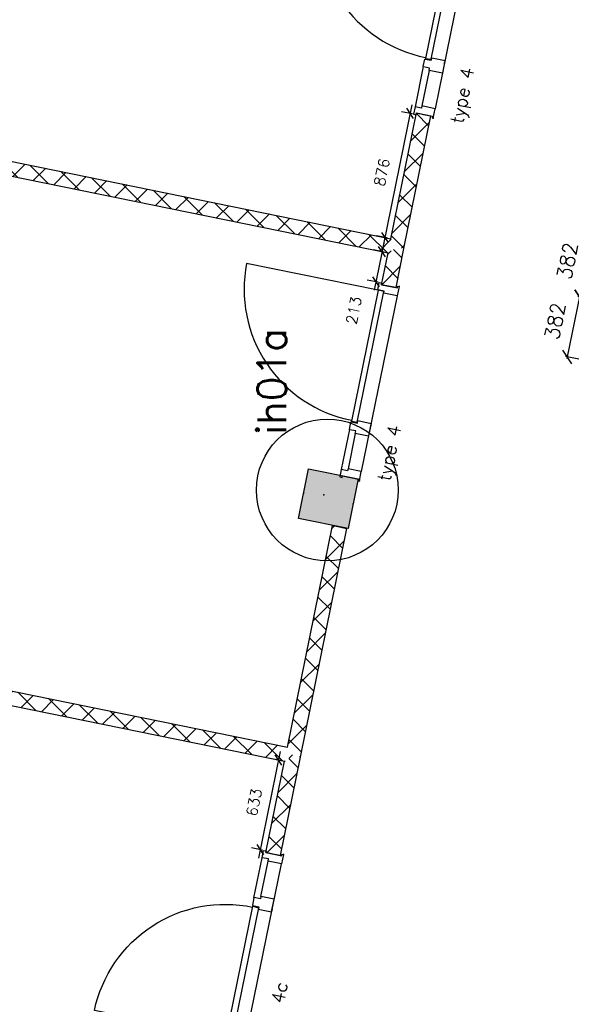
# Model space of a CAD drawing. Extents: x -161991 to 132574, y -998 to 324384.
# Tile 26 of 50: x 31599 to 35418, y 73169 to 79985. Entities that reach past the tile are written whole.
import ezdxf
from ezdxf.enums import TextEntityAlignment as Align

# ---------------------------------------------------------------- set-up
doc = ezdxf.new("R2010")
doc.units = 0
doc.header["$LTSCALE"] = 50
doc.header["$MEASUREMENT"] = 0
doc.header["$PDSIZE"] = -1
doc.layers.get('0').update_dxf_attribs({"linetype": 'CONTINUOUS'})
doc.layers.get('DEFPOINTS').update_dxf_attribs({"linetype": 'CONTINUOUS'})
for name, color, linetype in [('00', 7, 'CONTINUOUS'), ('_DETAILNUMMERS', 4, 'CONTINUOUS'), ('_DETAILNUMMERSTEKST', 4, 'CONTINUOUS'), ('A--A22--_F123-', 9, 'CONTINUOUS'), ('A--A28--_F12--', 7, 'CONTINUOUS'), ('A--L21--', 3, 'CONTINUOUS'), ('A--L22--_F-2--', 7, 'CONTINUOUS'), ('A--L28--', 7, 'CONTINUOUS'), ('A--L28--_F12--', 7, 'CONTINUOUS'), ('A--L32--', 7, 'CONTINUOUS'), ('A--L32--_F123-', 1, 'CONTINUOUS'), ('A--L32--_F123-DRAAIR', 7, 'CONTINUOUS'), ('A--M$1A-_F123-', 1, 'CONTINUOUS'), ('A--M1$A-_F123-', 1, 'CONTINUOUS'), ('TEKST_KOZIJNMERK', 2, 'CONTINUOUS'), ('X--LR---_CP', 7, 'CONTINUOUS')]:
    doc.layers.add(name, color=color, linetype=linetype)
doc.styles.add('ALFA-0_25', font='ROMANS')
doc.styles.add('HIEMSTRA', font='romans.shx')
doc.dimstyles.get("Standard").update_dxf_attribs({"dimscale": 40, "dimtxt": 2.5, "dimasz": 2, "dimexe": 0.3, "dimexo": 0.3, "dimgap": 2, "dimtad": 1, "dimdec": 0, "dimzin": 0, "dimdsep": 46, "dimtxsty": 'HIEMSTRA', "dimblk1": 'OBLIQUE', "dimblk2": 'OBLIQUE', "dimsah": 1, "dimcen": 0.09, "dimdle": 0.3, "dimclrd": 2, "dimclre": 2, "dimclrt": 3, "dimadec": 0, "dimazin": 0, "dimtfac": 1, "dimtdec": 4, "dimtofl": 0, "dimtmove": 2, "dimatfit": 3, "dimldrblk": 'OBLIQUE', "dimfxl": 0, "dimtvp": 625, "dimtolj": 1, "dimtzin": 0, "dimarcsym": 0})
doc.dimstyles.new('STANDARD$0', dxfattribs={"dimscale": 50, "dimtxt": 2.5, "dimasz": 2, "dimexe": 2, "dimexo": 0, "dimgap": 2, "dimtad": 1, "dimdec": 0, "dimzin": 0, "dimdsep": 46, "dimtxsty": 'ALFA-0_25', "dimblk1": 'OBLIQUE', "dimblk2": 'OBLIQUE', "dimsah": 1, "dimcen": -3, "dimdle": 2, "dimclrd": 1, "dimclre": 1, "dimclrt": 2, "dimadec": 0, "dimazin": 0, "dimtfac": 0.666667, "dimtofl": 0, "dimtmove": 2, "dimatfit": 3, "dimldrblk": 'OBLIQUE', "dimfxl": 0, "dimtvp": 0.833333, "dimtolj": 1, "dimtzin": 0, "dimarcsym": 0})

# ---------------------------------------------------------------- blocks, each defined once
blk = doc.blocks.new('*U658')
at = {"layer": 'A--A22--_F123-', "linetype": 'Continuous'}
for p, q in [((86.7, -68.7), (3, 14.9)), ((6.7, 32.8), (20.7, 46.8)), ((76.9, -66.7), (161.7, 18.1)), ((299.8, -112.1), (171.6, 16.1)), ((217.9, -95.4), (302.7, -10.6)), ((358.9, -124.1), (443.7, -39.3)), ((512.9, -155.5), (384.7, -27.3)), ((499.9, -152.8), (584.6, -68.1)), ((726, -198.9), (597.8, -70.8)), ((640.8, -181.6), (725.6, -96.8)), ((781.8, -210.3), (866.6, -125.5)), ((939.1, -242.3), (811, -114.2)), ((922.8, -239), (1007.6, -154.2)), ((1152.2, -285.7), (1024.1, -157.6)), ((1063.8, -267.7), (1148.6, -182.9)), ((1365.4, -329.2), (1237.2, -201)), ((1204.8, -296.4), (1289.6, -211.7)), ((1345.8, -325.2), (1430.6, -240.4)), ((1578.5, -372.6), (1450.3, -244.4)), ((1486.8, -353.9), (1571.5, -269.1)), ((1627.8, -382.6), (1712.5, -297.8)), ((1791.6, -416), (1663.4, -287.8)), ((1768.7, -411.3), (1853.5, -326.5)), ((2004.7, -459.4), (1876.6, -331.2)), ((1909.7, -440), (1994.5, -355.3)), ((2050.7, -468.8), (2135.5, -384)), ((2217.8, -502.8), (2089.7, -374.6)), ((2191.7, -497.5), (2276.5, -412.7)), ((2430.9, -546.2), (2302.8, -418.1)), ((2332.7, -526.2), (2417.5, -441.4)), ((2473.7, -554.9), (2558.5, -470.1)), ((2644.1, -589.6), (2515.9, -461.5)), ((2614.7, -583.6), (2699.4, -498.9)), ((2857.2, -633), (2729, -504.9)), ((2755.6, -612.4), (2840.4, -527.6)), ((2896.6, -641.1), (2981.4, -556.3)), ((3070.3, -676.5), (2942.1, -548.3)), ((3037.6, -669.8), (3122.4, -585)), ((3283.4, -719.9), (3155.3, -591.7)), ((3178.6, -698.5), (3263.4, -613.7)), ((3319.6, -727.2), (3404.4, -642.4)), ((3496.5, -763.3), (3368.4, -635.1)), ((3460.6, -756), (3545.4, -671.2)), ((3709.7, -806.7), (3581.5, -678.5)), ((3601.6, -784.7), (3686.3, -699.9)), ((3742.5, -813.4), (3827.3, -728.6)), ((3922.8, -850.1), (3794.6, -721.9)), ((3883.5, -842.1), (3968.3, -757.3)), ((4135.9, -893.5), (4007.7, -765.4)), ((4024.5, -870.8), (4109.3, -786)), ((4165.5, -899.5), (4250.3, -814.8)), ((4349, -936.9), (4220.9, -808.8)), ((4306.5, -928.3), (4391.3, -843.5)), ((4562.1, -980.3), (4434, -852.2)), ((4447.5, -957), (4532.3, -872.2)), ((4588.5, -985.7), (4673.3, -900.9)), ((4775.2, -1023.8), (4647.1, -895.6)), ((4729.5, -1014.4), (4814.2, -929.6)), ((4988.4, -1067.2), (4860.2, -939)), ((4870.4, -1043.1), (4955.2, -958.4)), ((5011.4, -1071.9), (5096.2, -987.1)), ((5201.5, -1110.6), (5073.3, -982.4)), ((5152.4, -1100.6), (5237.2, -1015.8)), ((5414.6, -1154), (5286.4, -1025.8)), ((5293.4, -1129.3), (5378.2, -1044.5)), ((5434.4, -1158), (5519.2, -1073.2)), ((5627.7, -1197.4), (5499.6, -1069.2)), ((5575.4, -1186.7), (5657.1, -1105))]:
    blk.add_line(p, q, dxfattribs=at)
blk = doc.blocks.new('*U47')
at = {"layer": 'A--L22--_F-2--', "color": 2, "linetype": 'Continuous'}
for points in [[(0, 0), (-10, -49), (5634.4, -1198.8), (5634.4, -1198.8)], [(0, 0), (10, 49), (5654.3, -1100.8), (5654.3, -1100.8)]]:
    blk.add_lwpolyline(points, dxfattribs=at)
blk.add_blockref('*U658', (0, 0))
blk = doc.blocks.new('*U659')
at = {"layer": 'A--A22--_F123-', "linetype": 'Continuous'}
for p, q in [((80.2, -67.4), (2.2, 10.7)), ((4.1, -51.9), (88.9, 32.9)), ((145.1, -80.6), (229.9, 4.2)), ((293.3, -110.8), (165.1, 17.4)), ((286.1, -109.3), (370.9, -24.5)), ((506.4, -154.2), (378.3, -26)), ((427.1, -138), (511.9, -53.2)), ((568.1, -166.7), (652.9, -82)), ((719.5, -197.6), (591.4, -69.4)), ((709.1, -195.5), (793.8, -110.7)), ((932.7, -241), (804.5, -112.9)), ((850.1, -224.2), (934.8, -139.4)), ((991, -252.9), (1075.8, -168.1)), ((1145.8, -284.4), (1017.6, -156.3)), ((1132, -281.6), (1216.8, -196.8)), ((1358.9, -327.8), (1230.7, -199.7)), ((1273, -310.3), (1357.8, -225.6)), ((1414, -339.1), (1498.8, -254.3)), ((1572, -371.2), (1443.9, -243.1)), ((1555, -367.8), (1639.8, -283)), ((1785.1, -414.7), (1657, -286.5)), ((1696, -396.5), (1780.8, -311.7)), ((1837, -425.2), (1921.7, -340.4)), ((1998.2, -458.1), (1870.1, -329.9)), ((1977.9, -453.9), (2062.7, -369.2)), ((2211.4, -501.5), (2083.2, -373.3)), ((2118.9, -482.7), (2203.7, -397.9)), ((2259.9, -511.4), (2344.7, -426.6)), ((2424.5, -544.9), (2296.3, -416.7)), ((2400.9, -540.1), (2485.7, -455.3)), ((2637.6, -588.3), (2509.4, -460.2)), ((2541.9, -568.8), (2626.7, -484)), ((2682.9, -597.5), (2767.7, -512.7)), ((2850.7, -631.7), (2722.6, -503.6)), ((2823.9, -626.3), (2908.6, -541.5)), ((3063.8, -675.1), (2935.7, -547)), ((2964.8, -655), (3049.6, -570.2)), ((3105.8, -683.7), (3190.6, -598.9)), ((3277, -718.5), (3148.8, -590.4)), ((3246.8, -712.4), (3331.6, -627.6)), ((3490.1, -762), (3361.9, -633.8)), ((3387.8, -741.1), (3472.6, -656.3)), ((3703.2, -805.4), (3575, -677.2)), ((3528.8, -769.8), (3613.6, -685.1)), ((3669.8, -798.6), (3754.6, -713.8)), ((3916.3, -848.8), (3788.2, -720.6)), ((3810.8, -827.3), (3895.6, -742.5)), ((3951.8, -856), (4036.5, -771.2)), ((4129.4, -892.2), (4001.3, -764)), ((4092.7, -884.7), (4177.5, -799.9)), ((4342.5, -935.6), (4214.4, -807.5)), ((4233.7, -913.4), (4318.5, -828.7)), ((4374.7, -942.2), (4459.5, -857.4)), ((4555.7, -979), (4427.5, -850.9)), ((4515.7, -970.9), (4600.5, -886.1)), ((4768.8, -1022.4), (4640.6, -894.3)), ((4656.7, -999.6), (4741.5, -914.8)), ((4797.7, -1028.3), (4882.5, -943.5)), ((4981.9, -1065.8), (4853.7, -937.7)), ((4938.7, -1057), (5023.4, -972.3)), ((5195, -1109.3), (5066.9, -981.1)), ((5079.6, -1085.8), (5164.4, -1001)), ((5220.6, -1114.5), (5305.4, -1029.7)), ((5408.1, -1152.7), (5280, -1024.5)), ((5361.6, -1143.2), (5446.4, -1058.4)), ((5621.3, -1196.1), (5493.1, -1067.9)), ((5502.6, -1171.9), (5587.4, -1087.1)), ((5666.6, -1177.6), (5689.9, -1154.3))]:
    blk.add_line(p, q, dxfattribs=at)
blk = doc.blocks.new('*U51')
at = {"layer": 'A--L22--_F-2--', "color": 2, "linetype": 'Continuous'}
for points in [[(0, 0), (-10, -49), (5634.6, -1198.8), (5634.6, -1198.8)], [(0, 0), (10, 49), (5654.6, -1100.8), (5654.6, -1100.8)]]:
    blk.add_lwpolyline(points, dxfattribs=at)
blk.add_blockref('*U659', (0, 0))
blk = doc.blocks.new('*U49')
at = {"layer": 'A--A22--_F123-'}
h = blk.add_hatch(dxfattribs=at)
h.set_pattern_fill('ALFAKRS', color=256, scale=120, style=0, pattern_type=2)
h.set_pattern_definition([(45, (-33813.48, -76473.62), (-84.85281, 84.85281), []), (135, (-33813.48, -76473.62), (-84.85281, -84.85281), [])])
h.paths.add_polyline_path([(0, 0), (49, -10), (-273.6, -1593.7), (-322.6, -1583.7), (-361.6, -1524.7), (-49, 10)])
at = {"layer": 'A--L22--_F-2--', "color": 2, "linetype": 'Continuous'}
for points in [[(-361.6, -1524.7), (-361.6, -1524.7), (-49, 10), (0, 0)], [(0, 0), (49, -10), (-273.6, -1593.7), (-273.6, -1593.7)]]:
    blk.add_lwpolyline(points, dxfattribs=at)
blk = doc.blocks.new('*U46')
at = {"layer": 'A--A22--_F123-'}
h = blk.add_hatch(dxfattribs=at)
h.set_pattern_fill('ALFAKRS', color=256, scale=120, style=0, pattern_type=2)
h.set_pattern_definition([(45, (-34395.25, -79329.58), (-84.85281, 84.85281), []), (135, (-34395.25, -79329.58), (-84.85281, -84.85281), [])])
h.paths.add_polyline_path([(0, 0), (49, -10), (-138.3, -929.4), (-187.3, -919.4), (-226.3, -860.5), (-49, 10)])
at = {"layer": 'A--L22--_F-2--', "color": 2, "linetype": 'Continuous'}
for points in [[(-226.3, -860.5), (-226.3, -860.5), (-49, 10), (0, 0)], [(0, 0), (49, -10), (-138.3, -929.4), (-138.3, -929.4)]]:
    blk.add_lwpolyline(points, dxfattribs=at)
blk = doc.blocks.new('*U50')
at = {"layer": 'A--A22--_F123-'}
h = blk.add_hatch(dxfattribs=at)
h.set_pattern_fill('ALFAKRS', color=256, scale=120, style=0, pattern_type=2)
h.set_pattern_definition([(45, (-33490.88, -74889.92), (-84.85281, 84.85281), []), (135, (-33490.88, -74889.92), (-84.85281, -84.85281), [])])
h.paths.add_polyline_path([(0, 0), (49, -10), (-89.7, -690.7), (-138.7, -680.7), (-187.7, -670.7), (-59, -39)])
at = {"layer": 'A--L22--_F-2--', "color": 2, "linetype": 'Continuous'}
for points in [[(-138.7, -680.7), (-187.7, -670.7), (-59, -39), (-59, -39)], [(49, -10), (49, -10), (-89.7, -690.7), (-138.7, -680.7)]]:
    blk.add_lwpolyline(points, dxfattribs=at)
blk = doc.blocks.new('*U48')
at = {"layer": 'A--A22--_F123-'}
h = blk.add_hatch(dxfattribs=at)
h.set_pattern_fill('ALFAKRS', color=256, scale=120, style=0, pattern_type=2)
h.set_pattern_definition([(45, (-34207.96, -78410.15), (-84.85281, 84.85281), []), (135, (-34207.96, -78410.15), (-84.85281, -84.85281), [])])
h.paths.add_polyline_path([(0, 0), (49, -10), (-5.9, -279.5), (-54.9, -269.5), (-103.9, -259.5), (-59, -39)])
at = {"layer": 'A--L22--_F-2--', "color": 2, "linetype": 'Continuous'}
for points in [[(-54.9, -269.5), (-103.9, -259.5), (-59, -39), (-59, -39)], [(49, -10), (49, -10), (-5.9, -279.5), (-54.9, -269.5)]]:
    blk.add_lwpolyline(points, dxfattribs=at)
blk = doc.blocks.new('Q020437-')
at = {"layer": 'A--A28--_F12--', "color": 8}
for points in [[(-175, -175), (-175, 175), (175, 175)], [(-175, -175), (175, 175), (175, -175)]]:
    blk.add_solid(points, dxfattribs=at)
at = {"layer": 'A--L28--_F12--', "color": 3, "linetype": 'Continuous'}
blk.add_lwpolyline([(-175, -175), (-175, 175), (175, 175), (175, -175)], close=True, dxfattribs=at)
at = {"layer": 'X--LR---_CP'}
for p in [(-175, 0), (-175, 0), (175, 0)]:
    blk.add_point(p, dxfattribs=at)
blk = doc.blocks.new('dr_930type4')
at = {"layer": 'A--L32--_F123-', "color": 1}
for p, q in [((67, 0), (1307, 0)), ((1057, -93.8), (1307, -93.8)), ((1038, -139), (1322, -139))]:
    blk.add_line(p, q, dxfattribs=at)
at = {"layer": 'A--L32--_F123-'}
for points in [[(0, -9), (0, 0), (67, 0), (67, -93.8), (52, -93.8), (52, -139), (0, -139), (0, -121), (12, -121), (12, -9), (0, -9)], [(969, 0), (1055, 0), (1057, 0), (1057, -93.8), (1057, -93.8), (1040, -93.8), (1040, -137), (1038, -139), (986, -139), (984, -137), (984, -93.8), (969, -93.8), (967, -93.8), (967, 0)], [(1374, -9), (1374, 0), (1307, 0), (1307, -93.8), (1322, -93.8), (1322, -139), (1374, -139), (1374, -121), (1362, -121), (1362, -9), (1374, -9)], [(54, -95.6), (54, -135.6), (980.1, -135.6), (977.1, -95.6), (54, -95.6)]]:
    blk.add_lwpolyline(points, close=True, dxfattribs=at)
blk.add_point((1374, 0), dxfattribs=at)
blk.add_point((1374, 0), dxfattribs=at)
at = {"layer": 'A--L32--_F123-DRAAIR', "color": 1}
blk.add_lwpolyline([(54, -135.6), (54, -1065.6, 0.414214), (973, -135.8)], format="xyb", dxfattribs=at)
at = {"layer": 'X--LR---_CP', "color": 1, "linetype": 'Continuous'}
blk.add_point((0, 0), dxfattribs=at)
at = {"layer": 'X--LR---_CP', "color": 1}
blk.add_point((982, 0), dxfattribs=at)
blk = doc.blocks.new('_OBLIQUE')
at = {"color": 0, "linetype": 'ByBlock'}
blk.add_line((-0.5, -0.5), (0.5, 0.5), dxfattribs=at)
blk = doc.blocks.new('*D626')
at = {"layer": 'A--M$1A-_F123-', "color": 2, "linetype": 'Continuous', "lineweight": -2}
for p, q in [((35561.2, 78495.6), (35471.6, 78055.7)), ((36268.3, 78339.3), (35547, 78486.3)), ((36183.5, 77922.9), (35462.2, 78069.8))]:
    blk.add_line(p, q, dxfattribs=at)
at = {"layer": 'DEFPOINTS', "color": 0, "linetype": 'Continuous'}
for p in [(36280, 78336.9), (35474, 78067.4), (36195.2, 77920.5)]:
    blk.add_point(p, dxfattribs=at)
at = {"layer": 'A--M$1A-_F123-', "color": 2, "linetype": 'Continuous', "lineweight": -2, "xscale": 80, "yscale": 80, "zscale": 80}
for p, rotation in [((35558.8, 78483.9), 78.48629033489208), ((35474, 78067.4), 258.4862903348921)]:
    blk.add_blockref('_OBLIQUE', p, dxfattribs=dict(at, rotation=rotation))
at = {"layer": 'A--M$1A-_F123-', "color": 3, "linetype": 'Continuous', "insert": (35390.9, 78315.3), "char_height": 100, "attachment_point": 5, "rotation": 78.48629, "style": 'HIEMSTRA'}
blk.add_mtext('\\A1;382', dxfattribs=at)
blk = doc.blocks.new('*D627')
at = {"layer": 'A--M$1A-_F123-', "color": 2, "linetype": 'Continuous', "lineweight": -2}
for p, q in [((35476.4, 78079.2), (35386.7, 77639.2)), ((36183.5, 77922.9), (35462.2, 78069.8)), ((35526.7, 77623), (35377.4, 77653.4))]:
    blk.add_line(p, q, dxfattribs=at)
at = {"layer": 'DEFPOINTS', "color": 0, "linetype": 'Continuous'}
for p in [(36195.2, 77920.5), (35389.1, 77651), (35538.4, 77620.6)]:
    blk.add_point(p, dxfattribs=at)
at = {"layer": 'A--M$1A-_F123-', "color": 2, "linetype": 'Continuous', "lineweight": -2, "xscale": 80, "yscale": 80, "zscale": 80}
for p, rotation in [((35474, 78067.4), 78.48629033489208), ((35389.1, 77651), 258.4862903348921)]:
    blk.add_blockref('_OBLIQUE', p, dxfattribs=dict(at, rotation=rotation))
at = {"layer": 'A--M$1A-_F123-', "color": 3, "linetype": 'Continuous', "insert": (35306.1, 77898.9), "char_height": 100, "attachment_point": 5, "rotation": 78.48629, "style": 'HIEMSTRA'}
blk.add_mtext('\\A1;382', dxfattribs=at)
blk = doc.blocks.new('*D641')
at = {"layer": 'A--M1$A-_F123-', "color": 1, "lineweight": -2}
for p, q in [((34313.9, 79395.1), (34115, 78418.9)), ((34317.4, 79333.2), (34243.1, 79348.3)), ((34142.5, 78474.5), (34068.2, 78489.7))]:
    blk.add_line(p, q, dxfattribs=at)
at = {"layer": 'DEFPOINTS', "color": 0}
for p in [(34317.4, 79333.2), (34127, 78477.7), (34142.5, 78474.5)]:
    blk.add_point(p, dxfattribs=at)
at = {"layer": 'A--M1$A-_F123-', "color": 1, "lineweight": -2, "xscale": 60, "yscale": 60, "zscale": 60}
for p, rotation in [((34301.9, 79336.4), 78.48629033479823), ((34127, 78477.7), 258.4862903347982)]:
    blk.add_blockref('_OBLIQUE', p, dxfattribs=dict(at, rotation=rotation))
at = {"layer": 'A--M1$A-_F123-', "color": 2, "insert": (34106.5, 78928.9), "char_height": 75, "attachment_point": 5, "rotation": 78.48629, "style": 'ALFA-0_25'}
blk.add_mtext('\\A1;876', dxfattribs=at)
blk = doc.blocks.new('*D642')
at = {"layer": 'A--M1$A-_F123-', "color": 1, "lineweight": -2}
for p, q in [((34119, 78438.5), (34052.5, 78112.1)), ((34122.6, 78376.5), (34048.2, 78391.7)), ((34080, 78167.8), (34005.7, 78182.9))]:
    blk.add_line(p, q, dxfattribs=at)
at = {"layer": 'DEFPOINTS', "color": 0}
for p in [(34122.6, 78376.5), (34064.5, 78170.9), (34080, 78167.8)]:
    blk.add_point(p, dxfattribs=at)
at = {"layer": 'A--M1$A-_F123-', "color": 1, "lineweight": -2, "xscale": 60, "yscale": 60, "zscale": 60}
for p, rotation in [((34107, 78379.7), 78.48629033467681), ((34064.5, 78170.9), 258.4862903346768)]:
    blk.add_blockref('_OBLIQUE', p, dxfattribs=dict(at, rotation=rotation))
at = {"layer": 'A--M1$A-_F123-', "color": 2, "insert": (33911.6, 77972.2), "char_height": 75, "attachment_point": 5, "rotation": 78.48629, "style": 'ALFA-0_25'}
blk.add_mtext('\\A1;213', dxfattribs=at)
blk = doc.blocks.new('*D643')
at = {"layer": 'A--M1$A-_F123-', "color": 1, "lineweight": -2}
for p, q in [((33401.9, 74918.2), (33251.7, 74180.7)), ((33405.5, 74856.3), (33331.2, 74871.4)), ((33279.2, 74236.3), (33204.9, 74251.5))]:
    blk.add_line(p, q, dxfattribs=at)
at = {"layer": 'DEFPOINTS', "color": 0}
for p in [(33405.5, 74856.3), (33263.7, 74239.5), (33279.2, 74236.3)]:
    blk.add_point(p, dxfattribs=at)
at = {"layer": 'A--M1$A-_F123-', "color": 1, "lineweight": -2, "xscale": 60, "yscale": 60, "zscale": 60}
for p, rotation in [((33389.9, 74859.5), 78.48629033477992), ((33263.7, 74239.5), 258.4862903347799)]:
    blk.add_blockref('_OBLIQUE', p, dxfattribs=dict(at, rotation=rotation))
at = {"layer": 'A--M1$A-_F123-', "color": 2, "insert": (33221.6, 74567.2), "char_height": 75, "attachment_point": 5, "rotation": 78.48629, "style": 'ALFA-0_25'}
blk.add_mtext('\\A1;633', dxfattribs=at)
blk = doc.blocks.new('DETAILNR')
at = {"layer": '_DETAILNUMMERS'}
blk.add_circle((32.9, -23.2), 490.7, dxfattribs=at)
at = {"layer": 'X--LR---_CP'}
blk.add_point((0, 0), dxfattribs=at)
at = {"layer": '_DETAILNUMMERSTEKST', "style": 'ALFA-0_25'}
blk.add_attdef('DETAILNR', text='', height=200, rotation=90, dxfattribs=at).set_placement((-618.4, 223.8), align=Align.RIGHT)

msp = doc.modelspace()

# ---------------------------------------------------------------- block references
at = {"layer": '00'}
ref = msp.add_blockref('DETAILNR', (33705.5, 76696.4), dxfattribs=dict(at, rotation=90))
ref.add_attrib('DETAILNR', 'ih01a', dxfattribs={"layer": '_DETAILNUMMERSTEKST', "height": 200, "rotation": 90, "style": 'ALFA-0_25'}).set_placement((33444.7, 77848.7), align=Align.RIGHT)
at = {"layer": 'A--L21--', "linetype": 'Continuous'}
for name, p in [('*U47', (28514.6, 79569.9)), ('*U46', (34395.2, 79329.6)), ('*U48', (34208, 78410.2)), ('*U49', (33813.5, 76473.6)), ('*U51', (27797.3, 76049.7)), ('*U50', (33490.9, 74889.9))]:
    msp.add_blockref(name, p, dxfattribs=at)
at = {"layer": 'A--L28--', "linetype": 'Continuous', "rotation": 168.4862903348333}
msp.add_blockref('Q020437-', (33736, 76669.3), dxfattribs=at)
at = {"layer": 'A--L32--', "linetype": 'Continuous', "rotation": 258.4862903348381}
for p in [(34736.7, 80650), (34225, 78138.2)]:
    msp.add_blockref('dr_930type4', p, dxfattribs=at)
at = {"layer": 'A--L32--', "linetype": 'Continuous', "xscale": -0.9999999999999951, "rotation": 258.4862903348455}
msp.add_blockref('dr_930type4', (33149.9, 72860.5), dxfattribs=at)

# ---------------------------------------------------------------- texts
at = {"layer": 'TEKST_KOZIJNMERK', "style": 'HIEMSTRA'}
for s, p in [('type 4', (34668.2, 79261.7)), ('type 4', (34163.9, 76786.3)), ('type 4c', (33364.8, 72863.1))]:
    msp.add_text(s, height=90, rotation=78.486, dxfattribs=at).set_placement(p)

# ---------------------------------------------------------------- dimensions: what is measured, and where the dimension line sits
at = {"layer": 'A--M$1A-_F123-', "linetype": 'Continuous'}
for base, p1, p2, picture, middle in [((35474, 78067.4), (36280, 78336.9), (36195.2, 77920.5), '*D626', (35390.9, 78315.3)), ((35389.1, 77651), (36195.2, 77920.5), (35538.4, 77620.6), '*D627', (35306.1, 77898.9))]:
    dim = msp.add_linear_dim(base=base, p1=p1, p2=p2, angle=78.48629, text='382', dimstyle='Standard', dxfattribs=at)
    dim.commit()
    dim.dimension.update_dxf_attribs({"geometry": picture, "text_midpoint": middle, "dimtype": 160})
at = {"layer": 'A--M1$A-_F123-'}
for base, p1, p2, picture, middle in [((34127, 78477.7), (34317.4, 79333.2), (34142.5, 78474.5), '*D641', (34106.5, 78928.9)), ((34064.5, 78170.9), (34122.6, 78376.5), (34080, 78167.8), '*D642', (33911.6, 77972.2)), ((33263.7, 74239.5), (33405.5, 74856.3), (33279.2, 74236.3), '*D643', (33221.6, 74567.2))]:
    dim = msp.add_linear_dim(base=base, p1=p1, p2=p2, angle=258.48629, dimstyle='STANDARD$0', override={"dimscale": 30, "dimblk1": 'OBLIQUE', "dimblk2": 'OBLIQUE'}, dxfattribs=at)
    dim.commit()
    dim.dimension.update_dxf_attribs({"geometry": picture, "text_midpoint": middle, "dimtype": 161})

doc.saveas('drawing.dxf')
